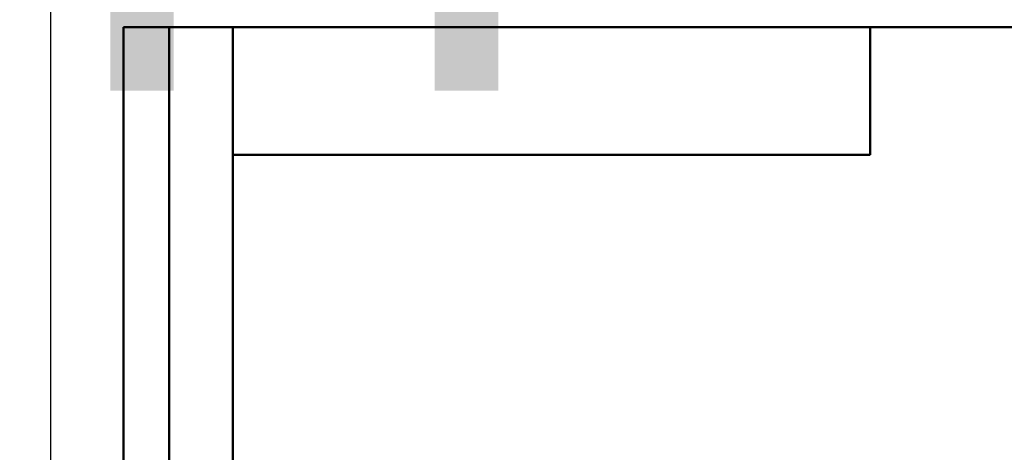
# Model space of a CAD drawing. Header units: millimetres. Extents: x -131 to 543, y -69 to 356.
# Tile 19 of 22: x -3 to 105, y 245 to 293. Entities that reach past the tile are written whole.
import ezdxf
from ezdxf.enums import TextEntityAlignment as Align

# ---------------------------------------------------------------- set-up
doc = ezdxf.new("R2018")
doc.units = ezdxf.units.MM
for name, color, linetype, lineweight in [('Кромка (ГОСТ)', 7, 'Continuous', 50), ('Обозначение (ГОСТ)', 7, 'Continuous', 25), ('Эскизная геометрия (ГОСТ)', 7, 'Continuous', 50)]:
    doc.layers.add(name, color=color, linetype=linetype, lineweight=lineweight)
doc.styles.get("Standard").update_dxf_attribs({"font": 'GOST Common Italic.ttf'})

# ---------------------------------------------------------------- blocks, each defined once
blk = doc.blocks.new('ГОСТ - Доп. графы 2')
at = {"layer": 'Эскизная геометрия (ГОСТ)'}
for p, q in [((-12, 0), (-12, 120)), ((-12, 120), (0, 120)), ((-7, 0), (-7, 120)), ((-12, 60), (0, 60)), ((0, 0), (-12, 0))]:
    blk.add_line(p, q, dxfattribs=at)
at = {"layer": 'Обозначение (ГОСТ)', "lineweight": 30, "width": 0.8, "flags": 17}
for tag, p in [('Первичная_применяемость', (-3.65, 90.03)), ('Справочный_номер', (-3.55, 30.02))]:
    blk.add_attdef(tag, text='', height=3.17, rotation=90, dxfattribs=at).set_placement(p, align=Align.MIDDLE_CENTER)
blk = doc.blocks.new('ГОСТ - Доп. графы 3')
at = {"layer": 'Эскизная геометрия (ГОСТ)'}
for p, q in [((0, 0), (70, 0)), ((70, 0), (70, -14)), ((70, -14), (0, -14))]:
    blk.add_line(p, q, dxfattribs=at)
at = {"layer": 'Обозначение (ГОСТ)', "lineweight": 30, "width": 0.8}
blk.add_attdef('ОБОЗНАЧЕНИЕ', text='', height=5, rotation=180, dxfattribs=at).set_placement((34.94, -6.97), align=Align.MIDDLE_CENTER)
blk = doc.blocks.new('Рамки ГОСТ_ граница 297x210')
at = {"layer": 'Кромка (ГОСТ)', "lineweight": 25}
blk.add_line((0, 0), (0, 297), dxfattribs=at)
at = {"layer": 'Кромка (ГОСТ)'}
for p, q in [((205, 292), (20, 292)), ((20, 292), (20, 5))]:
    blk.add_line(p, q, dxfattribs=at)

msp = doc.modelspace()

# ---------------------------------------------------------------- block references
ref = msp.add_blockref('ГОСТ - Доп. графы 3', (20, 292))
lines = msp.add_mtext('\\W0.8000;U12C ', dxfattribs={"layer": 'Обозначение (ГОСТ)', "insert": (54.9421, 285.0324), "char_height": 70.124838, "attachment_point": 1, "rotation": 180})
ref.add_attrib('ОБОЗНАЧЕНИЕ', '', (54.9421, 285.0324)).embed_mtext(lines)
for name, p in [('Рамки ГОСТ_ граница 297x210', (0, 0)), ('ГОСТ - Доп. графы 2', (20, 172))]:
    msp.add_blockref(name, p)

doc.saveas('drawing.dxf')
